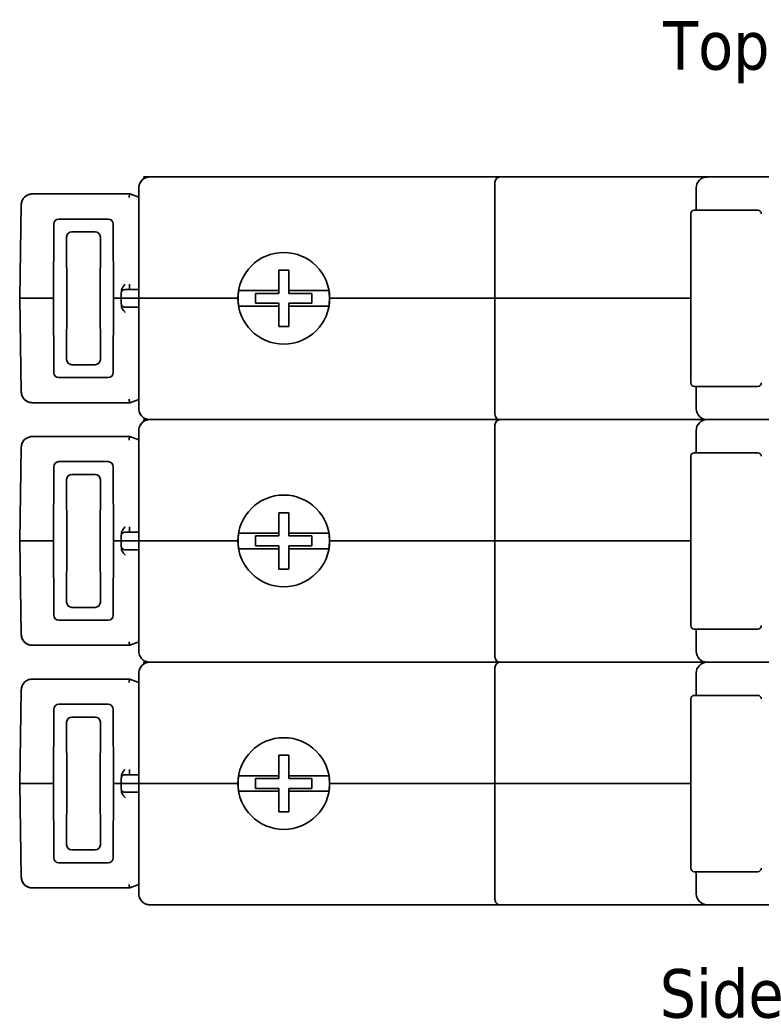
# Model space of a CAD drawing. Header units: millimetres. Extents: x 191 to 396, y 67 to 223.
# Tile 12 of 14: x 296 to 349, y 152 to 223. Entities that reach past the tile are written whole.
import ezdxf

# ---------------------------------------------------------------- set-up
doc = ezdxf.new("R2010")
doc.units = ezdxf.units.MM
doc.layers.add('Symbol (ISO)', color=7, linetype='Continuous', lineweight=25)
doc.layers.add('Visible (ISO)', color=7, linetype='Continuous', lineweight=35)
doc.styles.add('Label Text (ISO)', font='TAHOMA.TTF')

msp = doc.modelspace()

# ---------------------------------------------------------------- linework, layer by layer
at = {"layer": 'Visible (ISO)'}
for p, q in [((304.74, 211.818), (304.742, 211.691)), ((305.172, 211.818), (304.74, 211.818)), ((304.743, 211.691), (304.743, 211.691)), ((305.578, 211.818), (305.172, 211.818)), ((330.419, 211.818), (305.578, 211.818)), ((330.038, 211.437), (330.038, 203.08)), ((330.419, 211.818), (330.528, 211.818)), ((330.528, 211.818), (345.318, 211.818)), ((330.528, 211.818), (345.318, 211.818)), ((359.717, 211.818), (345.318, 211.818)), ((304.384, 211.03), (304.384, 203.08)), ((330.902, 211.188), (330.902, 211.188)), ((344.531, 209.43), (344.531, 211.03)), ((296.704, 210.599), (303.724, 210.599)), ((296.704, 210.599), (303.724, 210.599)), ((303.724, 210.599), (304.384, 210.358)), ((295.799, 203.08), (295.917, 209.825)), ((344.4, 209.43), (348.972, 209.43)), ((298.624, 208.789), (302.169, 208.789)), ((344.146, 196.984), (344.146, 209.176)), ((298.255, 208.423), (298.23, 203.08)), ((299.548, 207.865), (301.245, 207.865)), ((302.539, 208.423), (302.564, 203.08)), ((299.182, 207.495), (299.203, 203.08)), ((301.611, 207.495), (301.59, 203.08)), ((314.468, 205.112), (314.468, 203.639)), ((315.179, 205.112), (314.468, 205.112)), ((315.179, 203.639), (315.179, 205.112)), ((304.384, 203.715), (303.502, 203.715)), ((303.706, 204.089), (303.713, 203.715)), ((314.468, 203.639), (312.022, 203.639)), ((314.468, 203.639), (314.468, 203.436)), ((317.626, 203.639), (315.179, 203.639)), ((315.179, 203.639), (315.179, 203.436)), ((295.799, 203.08), (296.053, 203.08)), ((295.917, 196.335), (295.799, 203.08)), ((298.23, 203.08), (296.053, 203.08)), ((298.255, 197.737), (298.23, 203.08)), ((299.182, 198.665), (299.203, 203.08)), ((301.611, 198.665), (301.59, 203.08)), ((302.539, 197.737), (302.564, 203.08)), ((303.114, 203.08), (302.564, 203.08)), ((303.121, 203.466), (303.114, 203.08)), ((303.114, 203.08), (303.121, 202.695)), ((303.114, 203.08), (303.495, 203.08)), ((303.495, 203.08), (304.384, 203.08)), ((305.578, 203.08), (304.384, 203.08)), ((304.384, 203.08), (304.384, 195.13)), ((304.384, 203.08), (305.578, 203.08)), ((305.578, 203.08), (311.522, 203.08)), ((311.522, 203.08), (305.578, 203.08)), ((312.792, 203.436), (312.792, 202.725)), ((314.468, 203.436), (312.792, 203.436)), ((316.856, 203.436), (315.179, 203.436)), ((316.856, 202.725), (316.856, 203.436)), ((330.038, 203.08), (318.126, 203.08)), ((330.038, 203.08), (318.126, 203.08)), ((331.232, 203.08), (330.038, 203.08)), ((330.038, 203.08), (330.038, 194.724)), ((330.038, 203.08), (331.232, 203.08)), ((344.146, 203.08), (331.232, 203.08)), ((344.146, 203.08), (331.232, 203.08)), ((304.384, 202.445), (303.502, 202.445)), ((312.022, 202.521), (314.468, 202.521)), ((312.792, 202.725), (314.468, 202.725)), ((314.468, 202.521), (314.468, 202.725)), ((314.468, 202.521), (314.468, 201.048)), ((315.179, 202.725), (316.856, 202.725)), ((315.179, 202.521), (315.179, 202.725)), ((315.179, 201.048), (315.179, 202.521)), ((315.179, 202.521), (317.626, 202.521)), ((314.468, 201.048), (315.179, 201.048)), ((301.245, 198.295), (299.548, 198.295)), ((302.169, 197.371), (298.624, 197.371)), ((348.972, 196.73), (344.4, 196.73)), ((344.542, 196.73), (344.542, 195.13)), ((303.724, 195.562), (304.384, 195.802)), ((303.724, 195.562), (296.704, 195.562)), ((303.724, 195.562), (296.704, 195.562)), ((304.74, 194.343), (305.172, 194.343)), ((304.74, 194.215), (304.74, 194.343)), ((305.172, 194.343), (305.578, 194.343)), ((305.172, 194.343), (305.172, 194.343)), ((305.578, 194.343), (305.172, 194.343)), ((330.419, 194.343), (305.578, 194.343)), ((305.578, 194.343), (330.419, 194.343)), ((330.419, 194.343), (330.528, 194.343)), ((330.528, 194.343), (330.419, 194.343)), ((345.318, 194.343), (330.528, 194.343)), ((330.528, 194.343), (345.318, 194.343)), ((330.902, 194.973), (330.902, 194.973)), ((359.717, 194.343), (345.318, 194.343)), ((304.742, 194.216), (304.743, 194.216)), ((330.038, 193.962), (330.038, 185.605)), ((330.902, 193.713), (330.902, 193.713)), ((296.704, 193.123), (303.724, 193.123)), ((296.704, 193.123), (303.724, 193.123)), ((303.724, 193.123), (304.384, 192.883)), ((304.384, 193.555), (304.384, 185.605)), ((344.531, 191.955), (344.531, 193.555)), ((295.799, 185.605), (295.917, 192.35)), ((344.146, 179.509), (344.146, 191.701)), ((344.4, 191.955), (348.972, 191.955)), ((298.255, 190.948), (298.23, 185.605)), ((298.624, 191.314), (302.169, 191.314)), ((302.539, 190.948), (302.564, 185.605)), ((299.548, 190.39), (301.245, 190.39)), ((299.182, 190.02), (299.203, 185.605)), ((301.611, 190.02), (301.59, 185.605)), ((314.468, 187.637), (314.468, 186.164)), ((315.179, 187.637), (314.468, 187.637)), ((315.179, 186.164), (315.179, 187.637)), ((303.706, 186.614), (303.713, 186.24)), ((303.121, 185.99), (303.114, 185.605)), ((304.384, 186.24), (303.502, 186.24)), ((314.468, 186.164), (312.022, 186.164)), ((312.792, 185.961), (312.792, 185.249)), ((314.468, 185.961), (312.792, 185.961)), ((314.468, 186.164), (314.468, 185.961)), ((317.626, 186.164), (315.179, 186.164)), ((315.179, 186.164), (315.179, 185.961)), ((316.856, 185.961), (315.179, 185.961)), ((316.856, 185.249), (316.856, 185.961)), ((295.799, 185.605), (296.053, 185.605)), ((295.917, 178.86), (295.799, 185.605)), ((298.23, 185.605), (296.053, 185.605)), ((298.255, 180.262), (298.23, 185.605)), ((299.182, 181.19), (299.203, 185.605)), ((301.611, 181.19), (301.59, 185.605)), ((302.539, 180.262), (302.564, 185.605)), ((303.114, 185.605), (302.564, 185.605)), ((303.114, 185.605), (303.121, 185.22)), ((303.114, 185.605), (303.495, 185.605)), ((303.495, 185.605), (304.384, 185.605)), ((305.578, 185.605), (304.384, 185.605)), ((304.384, 185.605), (304.384, 177.655)), ((304.384, 185.605), (305.578, 185.605)), ((305.578, 185.605), (311.522, 185.605)), ((311.522, 185.605), (305.578, 185.605)), ((312.792, 185.249), (314.468, 185.249)), ((314.468, 185.046), (314.468, 185.249)), ((315.179, 185.249), (316.856, 185.249)), ((315.179, 185.046), (315.179, 185.249)), ((330.038, 185.605), (318.126, 185.605)), ((330.038, 185.605), (318.126, 185.605)), ((331.232, 185.605), (330.038, 185.605)), ((330.038, 185.605), (330.038, 177.248)), ((330.038, 185.605), (331.232, 185.605)), ((344.146, 185.605), (331.232, 185.605)), ((344.146, 185.605), (331.232, 185.605)), ((304.384, 184.97), (303.502, 184.97)), ((312.022, 185.046), (314.468, 185.046)), ((314.468, 185.046), (314.468, 183.573)), ((315.179, 183.573), (315.179, 185.046)), ((315.179, 185.046), (317.626, 185.046)), ((314.468, 183.573), (315.179, 183.573)), ((301.245, 180.82), (299.548, 180.82)), ((302.169, 179.896), (298.624, 179.896)), ((348.972, 179.255), (344.4, 179.255)), ((344.542, 179.255), (344.542, 177.655)), ((303.724, 178.087), (296.704, 178.087)), ((303.724, 178.087), (296.704, 178.087)), ((303.724, 178.087), (304.384, 178.327)), ((330.902, 177.497), (330.902, 177.497)), ((304.74, 176.867), (305.172, 176.867)), ((304.742, 176.74), (304.74, 176.867)), ((304.743, 176.74), (304.743, 176.74)), ((305.172, 176.867), (305.172, 176.867)), ((305.172, 176.867), (305.578, 176.867)), ((305.578, 176.867), (305.172, 176.867)), ((330.419, 176.867), (305.578, 176.867)), ((305.578, 176.867), (330.419, 176.867)), ((330.419, 176.867), (330.528, 176.867)), ((330.528, 176.867), (330.419, 176.867)), ((345.318, 176.867), (330.528, 176.867)), ((330.528, 176.867), (345.318, 176.867)), ((359.717, 176.867), (345.318, 176.867)), ((304.384, 176.08), (304.384, 168.13)), ((330.038, 176.486), (330.038, 168.13)), ((330.902, 176.237), (330.902, 176.237)), ((344.531, 174.48), (344.531, 176.08)), ((296.704, 175.648), (303.724, 175.648)), ((296.704, 175.648), (303.724, 175.648)), ((303.724, 175.648), (304.384, 175.408)), ((295.799, 168.13), (295.917, 174.875)), ((344.4, 174.48), (348.972, 174.48)), ((298.624, 173.839), (302.169, 173.839)), ((344.146, 162.034), (344.146, 174.226)), ((298.255, 173.473), (298.23, 168.13)), ((302.539, 173.473), (302.564, 168.13)), ((299.182, 172.545), (299.203, 168.13)), ((299.548, 172.915), (301.245, 172.915)), ((301.611, 172.545), (301.59, 168.13)), ((314.468, 170.162), (314.468, 168.689)), ((315.179, 170.162), (314.468, 170.162)), ((315.179, 168.689), (315.179, 170.162)), ((303.706, 169.139), (303.713, 168.765)), ((295.799, 168.13), (296.053, 168.13)), ((295.917, 161.385), (295.799, 168.13)), ((298.23, 168.13), (296.053, 168.13)), ((298.255, 162.787), (298.23, 168.13)), ((299.182, 163.715), (299.203, 168.13)), ((301.611, 163.715), (301.59, 168.13)), ((302.539, 162.787), (302.564, 168.13)), ((303.114, 168.13), (302.564, 168.13)), ((303.121, 168.515), (303.114, 168.13)), ((303.114, 168.13), (303.121, 167.744)), ((303.114, 168.13), (303.495, 168.13)), ((303.495, 168.13), (304.384, 168.13)), ((304.384, 168.765), (303.502, 168.765)), ((305.578, 168.13), (304.384, 168.13)), ((304.384, 168.13), (304.384, 160.18)), ((304.384, 168.13), (305.578, 168.13)), ((305.578, 168.13), (311.522, 168.13)), ((311.522, 168.13), (305.578, 168.13)), ((314.468, 168.689), (312.022, 168.689)), ((312.792, 168.485), (312.792, 167.774)), ((314.468, 168.485), (312.792, 168.485)), ((314.468, 168.689), (314.468, 168.485)), ((317.626, 168.689), (315.179, 168.689)), ((315.179, 168.689), (315.179, 168.485)), ((316.856, 168.485), (315.179, 168.485)), ((316.856, 167.774), (316.856, 168.485)), ((330.038, 168.13), (318.126, 168.13)), ((330.038, 168.13), (318.126, 168.13)), ((331.232, 168.13), (330.038, 168.13)), ((330.038, 168.13), (330.038, 159.773)), ((330.038, 168.13), (331.232, 168.13)), ((344.146, 168.13), (331.232, 168.13)), ((344.146, 168.13), (331.232, 168.13)), ((304.384, 167.495), (303.502, 167.495)), ((312.022, 167.571), (314.468, 167.571)), ((312.792, 167.774), (314.468, 167.774)), ((314.468, 167.571), (314.468, 167.774)), ((314.468, 167.571), (314.468, 166.098)), ((315.179, 167.774), (316.856, 167.774)), ((315.179, 167.571), (315.179, 167.774)), ((315.179, 166.098), (315.179, 167.571)), ((315.179, 167.571), (317.626, 167.571)), ((314.468, 166.098), (315.179, 166.098)), ((301.245, 163.345), (299.548, 163.345)), ((302.169, 162.421), (298.624, 162.421)), ((348.972, 161.78), (344.4, 161.78)), ((344.542, 161.78), (344.542, 160.18)), ((303.724, 160.611), (296.704, 160.611)), ((303.724, 160.611), (296.704, 160.611)), ((303.724, 160.611), (304.384, 160.852)), ((330.902, 160.022), (330.902, 160.022)), ((305.578, 159.392), (305.172, 159.392)), ((305.578, 159.392), (330.419, 159.392)), ((330.419, 159.392), (330.528, 159.392)), ((345.329, 159.392), (330.528, 159.392)), ((345.329, 159.392), (330.528, 159.392)), ((345.329, 159.392), (359.706, 159.392))]:
    msp.add_line(p, q, dxfattribs=at)
for centre, radius, start, end in [((330.419, 211.437), 0.381, 90.00005, 180), ((345.318, 211.03), 0.787, 90, 180), ((344.4, 209.176), 0.254, 89.99981, 180), ((348.972, 209.176), 0.254, 0, 90.00019), ((314.824, 203.08), 3.302, 0, 180), ((303.375, 203.461), 0.254, 90, 179), ((314.824, 203.08), 3.292, 170.22704, 189.77296), ((314.824, 203.08), 3.292, 350.22704, 9.77296), ((314.824, 203.08), 3.302, 180, 0), ((303.375, 202.699), 0.254, 181.00009, 270), ((344.4, 196.984), 0.254, 180, 270.00019), ((348.972, 196.984), 0.254, 269.99981, 0), ((345.329, 195.13), 0.787, 180, 270), ((330.419, 194.724), 0.381, 180, 270.00012), ((330.419, 193.962), 0.381, 90.00005, 180), ((345.318, 193.555), 0.787, 90, 180), ((344.4, 191.701), 0.254, 89.99981, 180), ((348.972, 191.701), 0.254, 0, 90.00019), ((314.824, 185.605), 3.302, 0, 180), ((303.375, 185.986), 0.254, 90, 179), ((314.824, 185.605), 3.292, 170.22704, 189.77296), ((314.824, 185.605), 3.292, 350.22704, 9.77296), ((303.375, 185.224), 0.254, 181.00009, 270), ((314.824, 185.605), 3.302, 180, 0), ((344.4, 179.509), 0.254, 180, 270.00019), ((348.972, 179.509), 0.254, 269.99981, 0), ((345.329, 177.655), 0.787, 180, 270), ((330.419, 177.248), 0.381, 180, 270.00012), ((330.419, 176.486), 0.381, 90.00005, 180), ((345.318, 176.08), 0.787, 90, 180), ((344.4, 174.226), 0.254, 89.99981, 180), ((348.972, 174.226), 0.254, 0, 90.00019), ((314.824, 168.13), 3.302, 0, 180), ((303.375, 168.511), 0.254, 90, 179), ((314.824, 168.13), 3.302, 180, 0), ((314.824, 168.13), 3.292, 170.22704, 189.77296), ((314.824, 168.13), 3.292, 350.22704, 9.77296), ((303.375, 167.749), 0.254, 181.00009, 270), ((344.4, 162.034), 0.254, 180, 270.00019), ((348.972, 162.034), 0.254, 269.99981, 0), ((330.419, 159.773), 0.381, 180, 270.00012), ((345.329, 160.18), 0.787, 180, 270)]:
    msp.add_arc(centre, radius, start, end, dxfattribs=at)
for centre, major_axis, ratio, start_param, end_param in [((296.705, 209.811), (0.551, -0.563), 0.999534, 2.367284, 3.920014), ((303.679, 210.345), (0.045, 0.254), 0.002985, 0, 1.553869), ((298.649, 208.397), (-0.297, 0.277), 0.939334, 5.494104, 6.997862), ((302.144, 208.397), (0.297, 0.277), 0.939334, 5.568508, 7.072267), ((299.577, 207.469), (-0.281, 0.298), 0.930607, 5.56397, 7.067729), ((301.217, 207.469), (0.281, 0.298), 0.930607, 5.498642, 7.0024), ((299.577, 198.692), (-0.281, -0.298), 0.930607, 5.498642, 7.0024), ((301.217, 198.692), (0.281, -0.298), 0.930607, 5.56397, 7.067729), ((298.649, 197.764), (-0.297, -0.277), 0.939334, 5.568508, 7.072267), ((302.144, 197.764), (0.297, -0.277), 0.939334, 5.494104, 6.997862), ((296.705, 196.35), (-0.551, -0.563), 0.999534, 5.504764, 7.057494), ((303.679, 195.816), (0.045, -0.254), 0.002985, 4.729316, 6.282659), ((305.172, 193.962), (0, 0.381), 0.5, 6.283167, 6.283212), ((296.705, 192.336), (0.551, -0.563), 0.999534, 2.367284, 3.920014), ((303.679, 192.869), (0.045, 0.254), 0.002985, 0.000526, 1.553869), ((298.649, 190.921), (-0.297, 0.277), 0.939334, 5.494104, 6.997862), ((302.144, 190.921), (0.297, 0.277), 0.939334, 5.568508, 7.072267), ((299.577, 189.994), (-0.281, 0.298), 0.930607, 5.56397, 7.067729), ((301.217, 189.994), (0.281, 0.298), 0.930607, 5.498642, 7.0024), ((299.577, 181.216), (-0.281, -0.298), 0.930607, 5.498642, 7.0024), ((301.217, 181.216), (0.281, -0.298), 0.930607, 5.56397, 7.067729), ((298.649, 180.289), (-0.297, -0.277), 0.939334, 5.568508, 7.072267), ((302.144, 180.289), (0.297, -0.277), 0.939334, 5.494104, 6.997862), ((296.705, 178.874), (-0.551, -0.563), 0.999534, 5.504764, 7.057494), ((303.679, 178.341), (0.045, -0.254), 0.002985, 4.729316, 6.282659), ((296.705, 174.86), (0.551, -0.563), 0.999534, 2.367284, 3.920014), ((303.679, 175.394), (0.045, 0.254), 0.002985, 0.000526, 1.553869), ((298.649, 173.446), (-0.297, 0.277), 0.939334, 5.494104, 6.997862), ((302.144, 173.446), (0.297, 0.277), 0.939334, 5.568508, 7.072267), ((299.577, 172.518), (-0.281, 0.298), 0.930607, 5.56397, 7.067729), ((301.217, 172.518), (0.281, 0.298), 0.930607, 5.498642, 7.0024), ((299.577, 163.741), (-0.281, -0.298), 0.930607, 5.498642, 7.0024), ((301.217, 163.741), (0.281, -0.298), 0.930607, 5.56397, 7.067729), ((298.649, 162.813), (-0.297, -0.277), 0.939334, 5.568508, 7.072267), ((302.144, 162.813), (0.297, -0.277), 0.939334, 5.494104, 6.997862), ((296.705, 161.399), (-0.551, -0.563), 0.999534, 5.504764, 7.057494), ((303.679, 160.865), (0.045, -0.254), 0.002985, 4.729316, 6.282659)]:
    msp.add_ellipse(centre, major_axis=major_axis, ratio=ratio, start_param=start_param, end_param=end_param, dxfattribs=at)
for points, knots in [([(304.384, 211.03), (304.384, 211.092), (304.392, 211.154), (304.406, 211.214), (304.421, 211.274), (304.443, 211.333), (304.47, 211.388), (304.498, 211.443), (304.532, 211.493), (304.571, 211.539), (304.609, 211.585), (304.653, 211.625), (304.7, 211.66), (304.746, 211.695), (304.796, 211.725), (304.848, 211.748), (304.864, 211.755), (304.881, 211.762), (304.898, 211.769)], [0, 0, 0, 0, 0.1428571, 0.1428571, 0.1428571, 0.2857143, 0.2857143, 0.2857143, 0.4285714, 0.4285714, 0.4285714, 0.5714286, 0.5714286, 0.5714286, 0.7142857, 0.7142857, 0.7142857, 0.7598245, 0.7598245, 0.7598245, 0.7598245]), ([(305.003, 211.799), (305.004, 211.8), (305.006, 211.8), (305.008, 211.8), (305.062, 211.812), (305.117, 211.818), (305.172, 211.818)], [0.8530945, 0.8530945, 0.8530945, 0.8530945, 0.8571429, 0.8571429, 0.8571429, 0.9999687, 0.9999687, 0.9999687, 0.9999687]), ([(295.917, 209.825), (295.919, 209.91), (295.934, 209.997), (295.992, 210.157), (296.034, 210.232), (296.086, 210.298)], [0, 0, 0, 0, 0.02565725, 0.02565725, 0.05093198, 0.05093198, 0.05093198, 0.05093198]), ([(296.146, 210.366), (296.205, 210.426), (296.276, 210.477), (296.426, 210.552), (296.508, 210.578), (296.628, 210.596), (296.666, 210.599), (296.704, 210.599)], [0, 0, 0, 0, 0.02536546, 0.02536546, 0.05043746, 0.05043746, 0.0618501, 0.0618501, 0.0618501, 0.0618501]), ([(303.123, 203.586), (303.124, 203.626), (303.13, 203.666), (303.143, 203.707), (303.151, 203.734), (303.161, 203.762), (303.174, 203.79), (303.181, 203.805), (303.189, 203.819), (303.197, 203.834), (303.216, 203.869), (303.24, 203.905), (303.265, 203.94), (303.27, 203.947), (303.276, 203.954), (303.281, 203.961), (303.305, 203.993), (303.332, 204.025), (303.359, 204.058), (303.368, 204.068), (303.377, 204.079), (303.386, 204.089)], [0, 0, 0, 0, 0.25, 0.25, 0.25, 0.41393, 0.41393, 0.41393, 0.5, 0.5, 0.5, 0.70899, 0.70899, 0.70899, 0.75, 0.75, 0.75, 0.939717, 0.939717, 0.939717, 1, 1, 1, 1]), ([(303.502, 203.715), (303.497, 203.715), (303.492, 203.715), (303.487, 203.715), (303.479, 203.715), (303.471, 203.715), (303.463, 203.715), (303.458, 203.715), (303.452, 203.715), (303.447, 203.715), (303.44, 203.715), (303.434, 203.715), (303.427, 203.715), (303.422, 203.715), (303.418, 203.715), (303.413, 203.715), (303.408, 203.715), (303.403, 203.715), (303.399, 203.715), (303.395, 203.715), (303.392, 203.715), (303.389, 203.715), (303.386, 203.715), (303.383, 203.715), (303.381, 203.715), (303.379, 203.715), (303.377, 203.715), (303.376, 203.715), (303.376, 203.715), (303.375, 203.715), (303.375, 203.715)], [0.0000002, 0.0000002, 0.0000002, 0.0000002, 0.0728022, 0.0728022, 0.0728022, 0.2, 0.2, 0.2, 0.2845846, 0.2845846, 0.2845846, 0.4, 0.4, 0.4, 0.4942789, 0.4942789, 0.4942789, 0.6, 0.6, 0.6, 0.703892, 0.703892, 0.703892, 0.8, 0.8, 0.8, 0.9157776, 0.9157776, 0.9157776, 1, 1, 1, 1]), ([(311.58, 203.639), (311.613, 203.639), (311.65, 203.639), (311.778, 203.639), (311.899, 203.639), (312.022, 203.639)], [-0.69026494, -0.69026494, -0.69026494, -0.69026494, -0.67498293, -0.67498293, -0.63618496, -0.63618496, -0.63618496, -0.63618496]), ([(317.626, 203.639), (317.748, 203.639), (317.87, 203.639), (317.998, 203.639), (318.034, 203.639), (318.068, 203.639)], [-0.13262618, -0.13262618, -0.13262618, -0.13262618, -0.09382822, -0.09382822, -0.07854621, -0.07854621, -0.07854621, -0.07854621]), ([(303.122, 203.501), (303.122, 203.507), (303.122, 203.513), (303.122, 203.521), (303.122, 203.522)], [0.5317888, 0.5317888, 0.5317888, 0.5317888, 0.6666667, 0.6750796, 0.6750796, 0.6750796, 0.6750796]), ([(303.123, 202.59), (303.122, 202.628), (303.122, 202.656), (303.121, 202.678), (303.121, 202.682), (303.121, 202.684)], [0, 0, 0, 0, 0.02058015, 0.02058015, 0.02543959, 0.02543959, 0.02543959, 0.02543959]), ([(303.386, 202.071), (303.379, 202.079), (303.373, 202.087), (303.366, 202.094), (303.336, 202.13), (303.307, 202.165), (303.281, 202.2), (303.279, 202.202), (303.278, 202.204), (303.276, 202.206), (303.246, 202.246), (303.219, 202.286), (303.197, 202.327), (303.194, 202.332), (303.191, 202.338), (303.188, 202.343), (303.169, 202.38), (303.153, 202.417), (303.143, 202.453), (303.133, 202.488), (303.126, 202.521), (303.124, 202.554), (303.124, 202.561), (303.123, 202.568), (303.123, 202.574)], [0, 0, 0, 0, 0.044679, 0.044679, 0.044679, 0.25, 0.25, 0.25, 0.262054, 0.262054, 0.262054, 0.5, 0.5, 0.5, 0.532393, 0.532393, 0.532393, 0.75, 0.75, 0.75, 0.957967, 0.957967, 0.957967, 1, 1, 1, 1]), ([(303.171, 202.548), (303.187, 202.526), (303.207, 202.507), (303.252, 202.475), (303.277, 202.463), (303.326, 202.449), (303.351, 202.445), (303.375, 202.445)], [0, 0, 0, 0, 0.00822689, 0.00822689, 0.01631511, 0.01631511, 0.02365023, 0.02365023, 0.02365023, 0.02365023]), ([(303.502, 202.445), (303.496, 202.445), (303.49, 202.445), (303.484, 202.445), (303.477, 202.445), (303.47, 202.445), (303.463, 202.445), (303.456, 202.445), (303.45, 202.445), (303.443, 202.445), (303.438, 202.445), (303.433, 202.445), (303.428, 202.445), (303.421, 202.445), (303.414, 202.445), (303.409, 202.445), (303.405, 202.445), (303.402, 202.445), (303.399, 202.445), (303.394, 202.445), (303.389, 202.445), (303.385, 202.445), (303.384, 202.445), (303.382, 202.445), (303.381, 202.445), (303.378, 202.445), (303.376, 202.445), (303.375, 202.445), (303.375, 202.445), (303.375, 202.445), (303.375, 202.445)], [0.0000003, 0.0000003, 0.0000003, 0.0000003, 0.0883415, 0.0883415, 0.0883415, 0.2, 0.2, 0.2, 0.3093233, 0.3093233, 0.3093233, 0.4, 0.4, 0.4, 0.5280785, 0.5280785, 0.5280785, 0.6, 0.6, 0.6, 0.7467927, 0.7467927, 0.7467927, 0.8, 0.8, 0.8, 0.9669066, 0.9669066, 0.9669066, 1, 1, 1, 1]), ([(312.022, 202.521), (311.899, 202.521), (311.778, 202.521), (311.65, 202.521), (311.613, 202.521), (311.58, 202.521)], [0.63618496, 0.63618496, 0.63618496, 0.63618496, 0.67498293, 0.67498293, 0.69026494, 0.69026494, 0.69026494, 0.69026494]), ([(318.068, 202.521), (318.034, 202.521), (317.998, 202.521), (317.87, 202.521), (317.748, 202.521), (317.626, 202.521)], [0.07854621, 0.07854621, 0.07854621, 0.07854621, 0.09382822, 0.09382822, 0.13262618, 0.13262618, 0.13262618, 0.13262618]), ([(296.086, 195.862), (296.033, 195.929), (295.99, 196.006), (295.934, 196.166), (295.919, 196.251), (295.917, 196.335)], [0, 0, 0, 0, 0.02564004, 0.02564004, 0.05093203, 0.05093203, 0.05093203, 0.05093203]), ([(296.704, 195.562), (296.619, 195.562), (296.532, 195.576), (296.372, 195.631), (296.296, 195.671), (296.2, 195.743), (296.172, 195.768), (296.146, 195.794)], [0, 0, 0, 0, 0.0256686, 0.0256686, 0.05075519, 0.05075519, 0.06184615, 0.06184615, 0.06184615, 0.06184615]), ([(304.926, 194.382), (304.899, 194.391), (304.873, 194.401), (304.848, 194.412), (304.796, 194.436), (304.746, 194.465), (304.7, 194.5), (304.653, 194.535), (304.61, 194.576), (304.571, 194.621), (304.532, 194.667), (304.498, 194.717), (304.47, 194.772), (304.443, 194.827), (304.421, 194.886), (304.406, 194.946), (304.392, 195.006), (304.384, 195.068), (304.384, 195.13)], [0.2149398, 0.2149398, 0.2149398, 0.2149398, 0.2857143, 0.2857143, 0.2857143, 0.4285714, 0.4285714, 0.4285714, 0.5714286, 0.5714286, 0.5714286, 0.7142857, 0.7142857, 0.7142857, 0.8571429, 0.8571429, 0.8571429, 1, 1, 1, 1]), ([(305.003, 194.324), (305.004, 194.325), (305.006, 194.325), (305.008, 194.325), (305.062, 194.337), (305.117, 194.343), (305.172, 194.343)], [0.8530916, 0.8530916, 0.8530916, 0.8530916, 0.8571429, 0.8571429, 0.8571429, 0.9999788, 0.9999788, 0.9999788, 0.9999788]), ([(304.384, 193.555), (304.384, 193.617), (304.392, 193.679), (304.406, 193.739), (304.421, 193.799), (304.443, 193.858), (304.47, 193.913), (304.498, 193.968), (304.532, 194.018), (304.571, 194.064), (304.609, 194.109), (304.653, 194.15), (304.7, 194.185), (304.746, 194.22), (304.796, 194.249), (304.848, 194.273), (304.864, 194.28), (304.881, 194.287), (304.898, 194.293)], [0, 0, 0, 0, 0.1428571, 0.1428571, 0.1428571, 0.2857143, 0.2857143, 0.2857143, 0.4285714, 0.4285714, 0.4285714, 0.5714286, 0.5714286, 0.5714286, 0.7142857, 0.7142857, 0.7142857, 0.7598334, 0.7598334, 0.7598334, 0.7598334]), ([(296.146, 192.891), (296.205, 192.951), (296.276, 193.002), (296.426, 193.077), (296.508, 193.103), (296.628, 193.121), (296.666, 193.123), (296.704, 193.123)], [0, 0, 0, 0, 0.02536546, 0.02536546, 0.05043746, 0.05043746, 0.0618501, 0.0618501, 0.0618501, 0.0618501]), ([(295.917, 192.35), (295.919, 192.435), (295.934, 192.522), (295.992, 192.681), (296.034, 192.757), (296.086, 192.823)], [0, 0, 0, 0, 0.02565725, 0.02565725, 0.05093198, 0.05093198, 0.05093198, 0.05093198]), ([(303.123, 186.111), (303.124, 186.15), (303.13, 186.191), (303.143, 186.232), (303.151, 186.259), (303.161, 186.287), (303.174, 186.315), (303.181, 186.329), (303.189, 186.344), (303.197, 186.359), (303.216, 186.394), (303.24, 186.429), (303.265, 186.465), (303.27, 186.472), (303.276, 186.479), (303.281, 186.486), (303.305, 186.518), (303.332, 186.55), (303.359, 186.583), (303.368, 186.593), (303.377, 186.604), (303.386, 186.614)], [0, 0, 0, 0, 0.25, 0.25, 0.25, 0.41393, 0.41393, 0.41393, 0.5, 0.5, 0.5, 0.70899, 0.70899, 0.70899, 0.75, 0.75, 0.75, 0.939717, 0.939717, 0.939717, 1, 1, 1, 1]), ([(303.122, 186.026), (303.122, 186.031), (303.122, 186.038), (303.122, 186.046), (303.122, 186.046)], [0.5317888, 0.5317888, 0.5317888, 0.5317888, 0.6666667, 0.6750796, 0.6750796, 0.6750796, 0.6750796]), ([(303.502, 186.24), (303.497, 186.24), (303.492, 186.24), (303.487, 186.24), (303.479, 186.24), (303.471, 186.24), (303.463, 186.24), (303.458, 186.24), (303.452, 186.24), (303.447, 186.24), (303.44, 186.24), (303.434, 186.24), (303.427, 186.24), (303.422, 186.24), (303.418, 186.24), (303.413, 186.24), (303.408, 186.24), (303.403, 186.24), (303.399, 186.24), (303.395, 186.24), (303.392, 186.24), (303.389, 186.24), (303.386, 186.24), (303.383, 186.24), (303.381, 186.24), (303.379, 186.24), (303.377, 186.24), (303.376, 186.24), (303.376, 186.24), (303.375, 186.24), (303.375, 186.24)], [0.0000002, 0.0000002, 0.0000002, 0.0000002, 0.0728022, 0.0728022, 0.0728022, 0.2, 0.2, 0.2, 0.2845846, 0.2845846, 0.2845846, 0.4, 0.4, 0.4, 0.4942789, 0.4942789, 0.4942789, 0.6, 0.6, 0.6, 0.703892, 0.703892, 0.703892, 0.8, 0.8, 0.8, 0.9157776, 0.9157776, 0.9157776, 1, 1, 1, 1]), ([(311.58, 186.164), (311.613, 186.164), (311.65, 186.164), (311.778, 186.164), (311.899, 186.164), (312.022, 186.164)], [-0.69026494, -0.69026494, -0.69026494, -0.69026494, -0.67498293, -0.67498293, -0.63618496, -0.63618496, -0.63618496, -0.63618496]), ([(317.626, 186.164), (317.748, 186.164), (317.87, 186.164), (317.998, 186.164), (318.034, 186.164), (318.068, 186.164)], [-0.13262618, -0.13262618, -0.13262618, -0.13262618, -0.09382822, -0.09382822, -0.07854621, -0.07854621, -0.07854621, -0.07854621]), ([(303.123, 185.115), (303.122, 185.153), (303.122, 185.181), (303.121, 185.203), (303.121, 185.206), (303.121, 185.209)], [0, 0, 0, 0, 0.02058015, 0.02058015, 0.02543959, 0.02543959, 0.02543959, 0.02543959]), ([(303.386, 184.596), (303.379, 184.604), (303.373, 184.611), (303.366, 184.619), (303.336, 184.655), (303.307, 184.69), (303.281, 184.724), (303.279, 184.727), (303.278, 184.729), (303.276, 184.731), (303.246, 184.771), (303.219, 184.811), (303.197, 184.851), (303.194, 184.857), (303.191, 184.862), (303.188, 184.868), (303.169, 184.905), (303.153, 184.942), (303.143, 184.978), (303.133, 185.012), (303.126, 185.046), (303.124, 185.079), (303.124, 185.086), (303.123, 185.092), (303.123, 185.099)], [0, 0, 0, 0, 0.044679, 0.044679, 0.044679, 0.25, 0.25, 0.25, 0.262054, 0.262054, 0.262054, 0.5, 0.5, 0.5, 0.532393, 0.532393, 0.532393, 0.75, 0.75, 0.75, 0.957967, 0.957967, 0.957967, 1, 1, 1, 1]), ([(303.171, 185.073), (303.187, 185.051), (303.207, 185.031), (303.252, 185), (303.277, 184.988), (303.326, 184.974), (303.351, 184.97), (303.375, 184.97)], [0, 0, 0, 0, 0.00822689, 0.00822689, 0.01631511, 0.01631511, 0.02365023, 0.02365023, 0.02365023, 0.02365023]), ([(303.502, 184.97), (303.496, 184.97), (303.49, 184.97), (303.484, 184.97), (303.477, 184.97), (303.47, 184.97), (303.463, 184.97), (303.456, 184.97), (303.45, 184.97), (303.443, 184.97), (303.438, 184.97), (303.433, 184.97), (303.428, 184.97), (303.421, 184.97), (303.414, 184.97), (303.409, 184.97), (303.405, 184.97), (303.402, 184.97), (303.399, 184.97), (303.394, 184.97), (303.389, 184.97), (303.385, 184.97), (303.384, 184.97), (303.382, 184.97), (303.381, 184.97), (303.378, 184.97), (303.376, 184.97), (303.375, 184.97), (303.375, 184.97), (303.375, 184.97), (303.375, 184.97)], [0.0000003, 0.0000003, 0.0000003, 0.0000003, 0.0883415, 0.0883415, 0.0883415, 0.2, 0.2, 0.2, 0.3093233, 0.3093233, 0.3093233, 0.4, 0.4, 0.4, 0.5280785, 0.5280785, 0.5280785, 0.6, 0.6, 0.6, 0.7467927, 0.7467927, 0.7467927, 0.8, 0.8, 0.8, 0.9669066, 0.9669066, 0.9669066, 1, 1, 1, 1]), ([(312.022, 185.046), (311.899, 185.046), (311.778, 185.046), (311.65, 185.046), (311.613, 185.046), (311.58, 185.046)], [0.63618496, 0.63618496, 0.63618496, 0.63618496, 0.67498293, 0.67498293, 0.69026494, 0.69026494, 0.69026494, 0.69026494]), ([(318.068, 185.046), (318.034, 185.046), (317.998, 185.046), (317.87, 185.046), (317.748, 185.046), (317.626, 185.046)], [0.07854621, 0.07854621, 0.07854621, 0.07854621, 0.09382822, 0.09382822, 0.13262618, 0.13262618, 0.13262618, 0.13262618]), ([(296.086, 178.387), (296.033, 178.454), (295.99, 178.531), (295.934, 178.691), (295.919, 178.776), (295.917, 178.86)], [0, 0, 0, 0, 0.02564004, 0.02564004, 0.05093203, 0.05093203, 0.05093203, 0.05093203]), ([(296.704, 178.087), (296.619, 178.087), (296.532, 178.101), (296.372, 178.155), (296.296, 178.196), (296.2, 178.268), (296.172, 178.293), (296.146, 178.319)], [0, 0, 0, 0, 0.0256686, 0.0256686, 0.05075519, 0.05075519, 0.06184615, 0.06184615, 0.06184615, 0.06184615]), ([(304.926, 176.907), (304.899, 176.915), (304.873, 176.926), (304.848, 176.937), (304.796, 176.96), (304.746, 176.99), (304.7, 177.025), (304.653, 177.06), (304.61, 177.1), (304.571, 177.146), (304.532, 177.192), (304.498, 177.242), (304.47, 177.297), (304.443, 177.352), (304.421, 177.41), (304.406, 177.471), (304.392, 177.531), (304.384, 177.593), (304.384, 177.655)], [0.2149398, 0.2149398, 0.2149398, 0.2149398, 0.2857143, 0.2857143, 0.2857143, 0.4285714, 0.4285714, 0.4285714, 0.5714286, 0.5714286, 0.5714286, 0.7142857, 0.7142857, 0.7142857, 0.8571429, 0.8571429, 0.8571429, 1, 1, 1, 1]), ([(304.384, 176.08), (304.384, 176.142), (304.392, 176.203), (304.406, 176.264), (304.421, 176.324), (304.443, 176.383), (304.47, 176.438), (304.498, 176.492), (304.532, 176.543), (304.571, 176.589), (304.609, 176.634), (304.653, 176.675), (304.7, 176.71), (304.746, 176.745), (304.796, 176.774), (304.848, 176.798), (304.864, 176.805), (304.881, 176.812), (304.898, 176.818)], [0, 0, 0, 0, 0.1428571, 0.1428571, 0.1428571, 0.2857143, 0.2857143, 0.2857143, 0.4285714, 0.4285714, 0.4285714, 0.5714286, 0.5714286, 0.5714286, 0.7142857, 0.7142857, 0.7142857, 0.7598334, 0.7598334, 0.7598334, 0.7598334]), ([(305.003, 176.849), (305.004, 176.849), (305.006, 176.85), (305.008, 176.85), (305.062, 176.862), (305.117, 176.867), (305.172, 176.867)], [0.8530916, 0.8530916, 0.8530916, 0.8530916, 0.8571429, 0.8571429, 0.8571429, 0.9999583, 0.9999583, 0.9999583, 0.9999583]), ([(295.917, 174.875), (295.919, 174.96), (295.934, 175.046), (295.992, 175.206), (296.034, 175.282), (296.086, 175.348)], [0, 0, 0, 0, 0.02565725, 0.02565725, 0.05093196, 0.05093196, 0.05093196, 0.05093196]), ([(296.146, 175.416), (296.205, 175.476), (296.276, 175.527), (296.426, 175.602), (296.508, 175.628), (296.628, 175.645), (296.666, 175.648), (296.704, 175.648)], [0, 0, 0, 0, 0.02536546, 0.02536546, 0.05043746, 0.05043746, 0.06185009, 0.06185009, 0.06185009, 0.06185009]), ([(303.123, 168.636), (303.124, 168.675), (303.13, 168.715), (303.143, 168.757), (303.151, 168.784), (303.161, 168.812), (303.174, 168.84), (303.181, 168.854), (303.189, 168.869), (303.197, 168.883), (303.216, 168.919), (303.24, 168.954), (303.265, 168.99), (303.27, 168.997), (303.276, 169.003), (303.281, 169.01), (303.305, 169.042), (303.332, 169.075), (303.359, 169.107), (303.368, 169.118), (303.377, 169.128), (303.386, 169.139)], [0, 0, 0, 0, 0.25, 0.25, 0.25, 0.41393, 0.41393, 0.41393, 0.5, 0.5, 0.5, 0.70899, 0.70899, 0.70899, 0.75, 0.75, 0.75, 0.939717, 0.939717, 0.939717, 1, 1, 1, 1]), ([(303.122, 168.55), (303.122, 168.556), (303.122, 168.563), (303.122, 168.571), (303.122, 168.571)], [0.5317888, 0.5317888, 0.5317888, 0.5317888, 0.6666667, 0.6750796, 0.6750796, 0.6750796, 0.6750796]), ([(303.502, 168.765), (303.497, 168.765), (303.492, 168.765), (303.487, 168.765), (303.479, 168.765), (303.471, 168.765), (303.463, 168.765), (303.458, 168.765), (303.452, 168.765), (303.447, 168.765), (303.44, 168.765), (303.434, 168.765), (303.427, 168.765), (303.422, 168.765), (303.418, 168.765), (303.413, 168.765), (303.408, 168.765), (303.403, 168.765), (303.399, 168.765), (303.395, 168.765), (303.392, 168.765), (303.389, 168.765), (303.386, 168.765), (303.383, 168.765), (303.381, 168.765), (303.379, 168.765), (303.377, 168.765), (303.376, 168.765), (303.376, 168.765), (303.375, 168.765), (303.375, 168.765)], [0.0000002, 0.0000002, 0.0000002, 0.0000002, 0.0728022, 0.0728022, 0.0728022, 0.2, 0.2, 0.2, 0.2845846, 0.2845846, 0.2845846, 0.4, 0.4, 0.4, 0.4942789, 0.4942789, 0.4942789, 0.6, 0.6, 0.6, 0.703892, 0.703892, 0.703892, 0.8, 0.8, 0.8, 0.9157776, 0.9157776, 0.9157776, 1, 1, 1, 1]), ([(311.58, 168.689), (311.613, 168.689), (311.65, 168.689), (311.778, 168.689), (311.899, 168.689), (312.022, 168.689)], [-0.69026494, -0.69026494, -0.69026494, -0.69026494, -0.67498293, -0.67498293, -0.63618496, -0.63618496, -0.63618496, -0.63618496]), ([(317.626, 168.689), (317.748, 168.689), (317.87, 168.689), (317.998, 168.689), (318.034, 168.689), (318.068, 168.689)], [-0.13262618, -0.13262618, -0.13262618, -0.13262618, -0.09382822, -0.09382822, -0.07854621, -0.07854621, -0.07854621, -0.07854621]), ([(303.123, 167.64), (303.122, 167.677), (303.122, 167.706), (303.121, 167.728), (303.121, 167.731), (303.121, 167.734)], [0, 0, 0, 0, 0.02058015, 0.02058015, 0.02543959, 0.02543959, 0.02543959, 0.02543959]), ([(303.386, 167.121), (303.379, 167.128), (303.373, 167.136), (303.366, 167.144), (303.336, 167.18), (303.307, 167.215), (303.281, 167.249), (303.279, 167.251), (303.278, 167.253), (303.276, 167.255), (303.246, 167.296), (303.219, 167.336), (303.197, 167.376), (303.194, 167.382), (303.191, 167.387), (303.188, 167.393), (303.169, 167.43), (303.153, 167.467), (303.143, 167.503), (303.133, 167.537), (303.126, 167.571), (303.124, 167.604), (303.124, 167.611), (303.123, 167.617), (303.123, 167.624)], [0, 0, 0, 0, 0.044679, 0.044679, 0.044679, 0.25, 0.25, 0.25, 0.262054, 0.262054, 0.262054, 0.5, 0.5, 0.5, 0.532393, 0.532393, 0.532393, 0.75, 0.75, 0.75, 0.957967, 0.957967, 0.957967, 1, 1, 1, 1]), ([(303.171, 167.598), (303.187, 167.576), (303.207, 167.556), (303.252, 167.525), (303.277, 167.513), (303.326, 167.498), (303.351, 167.495), (303.375, 167.495)], [0, 0, 0, 0, 0.00822689, 0.00822689, 0.01631511, 0.01631511, 0.02365023, 0.02365023, 0.02365023, 0.02365023]), ([(303.502, 167.495), (303.496, 167.495), (303.49, 167.495), (303.484, 167.495), (303.477, 167.495), (303.47, 167.495), (303.463, 167.495), (303.456, 167.495), (303.45, 167.495), (303.443, 167.495), (303.438, 167.495), (303.433, 167.495), (303.428, 167.495), (303.421, 167.495), (303.414, 167.495), (303.409, 167.495), (303.405, 167.495), (303.402, 167.495), (303.399, 167.495), (303.394, 167.495), (303.389, 167.495), (303.385, 167.495), (303.384, 167.495), (303.382, 167.495), (303.381, 167.495), (303.378, 167.495), (303.376, 167.495), (303.375, 167.495), (303.375, 167.495), (303.375, 167.495), (303.375, 167.495)], [0.0000003, 0.0000003, 0.0000003, 0.0000003, 0.0883415, 0.0883415, 0.0883415, 0.2, 0.2, 0.2, 0.3093233, 0.3093233, 0.3093233, 0.4, 0.4, 0.4, 0.5280785, 0.5280785, 0.5280785, 0.6, 0.6, 0.6, 0.7467927, 0.7467927, 0.7467927, 0.8, 0.8, 0.8, 0.9669066, 0.9669066, 0.9669066, 1, 1, 1, 1]), ([(312.022, 167.571), (311.899, 167.571), (311.778, 167.571), (311.65, 167.571), (311.613, 167.571), (311.58, 167.571)], [0.63618496, 0.63618496, 0.63618496, 0.63618496, 0.67498293, 0.67498293, 0.69026494, 0.69026494, 0.69026494, 0.69026494]), ([(318.068, 167.571), (318.034, 167.571), (317.998, 167.571), (317.87, 167.571), (317.748, 167.571), (317.626, 167.571)], [0.07854621, 0.07854621, 0.07854621, 0.07854621, 0.09382822, 0.09382822, 0.13262618, 0.13262618, 0.13262618, 0.13262618]), ([(296.086, 160.912), (296.033, 160.979), (295.99, 161.056), (295.934, 161.216), (295.919, 161.301), (295.917, 161.385)], [0, 0, 0, 0, 0.02564004, 0.02564004, 0.05093205, 0.05093205, 0.05093205, 0.05093205]), ([(296.704, 160.611), (296.619, 160.611), (296.532, 160.626), (296.372, 160.68), (296.296, 160.72), (296.2, 160.793), (296.172, 160.817), (296.146, 160.844)], [0, 0, 0, 0, 0.0256686, 0.0256686, 0.05075519, 0.05075519, 0.06184614, 0.06184614, 0.06184614, 0.06184614]), ([(304.926, 159.432), (304.9, 159.44), (304.873, 159.45), (304.848, 159.462), (304.796, 159.485), (304.746, 159.515), (304.7, 159.55), (304.653, 159.585), (304.61, 159.625), (304.571, 159.671), (304.532, 159.716), (304.498, 159.767), (304.47, 159.822), (304.443, 159.876), (304.421, 159.935), (304.406, 159.996), (304.392, 160.056), (304.384, 160.118), (304.384, 160.18)], [0.214922, 0.214922, 0.214922, 0.214922, 0.2857143, 0.2857143, 0.2857143, 0.4285714, 0.4285714, 0.4285714, 0.5714286, 0.5714286, 0.5714286, 0.7142857, 0.7142857, 0.7142857, 0.8571429, 0.8571429, 0.8571429, 1, 1, 1, 1])]:
    msp.add_open_spline(points, degree=3, knots=knots, dxfattribs=at)
for points in [[(304.409, 211.225), (304.433, 211.319), (304.475, 211.411), (304.535, 211.493)], [(304.898, 211.769), (304.932, 211.781), (304.967, 211.792), (305.003, 211.799)], [(305.16, 211.818), (305.163, 211.818), (305.167, 211.818), (305.17, 211.818)], [(330.528, 211.818), (330.528, 211.818), (330.528, 211.818), (330.528, 211.818)], [(303.122, 203.522), (303.122, 203.532), (303.123, 203.545), (303.123, 203.558)], [(303.123, 203.558), (303.123, 203.567), (303.123, 203.576), (303.123, 203.586)], [(303.375, 203.715), (303.375, 203.715), (303.375, 203.715), (303.375, 203.715)], [(303.121, 203.469), (303.121, 203.475), (303.122, 203.485), (303.122, 203.501)], [(303.121, 203.466), (303.121, 203.466), (303.121, 203.467), (303.121, 203.469)], [(303.121, 202.695), (303.121, 202.695), (303.121, 202.686), (303.122, 202.644), (303.123, 202.601), (303.123, 202.574)], [(303.375, 202.445), (303.375, 202.445), (303.375, 202.445), (303.375, 202.445)], [(304.545, 194.653), (304.481, 194.738), (304.434, 194.835), (304.409, 194.935)], [(305.023, 194.357), (304.99, 194.363), (304.957, 194.372), (304.926, 194.382)], [(305.172, 194.343), (305.122, 194.343), (305.072, 194.347), (305.023, 194.357)], [(305.161, 194.342), (305.164, 194.343), (305.167, 194.343), (305.17, 194.343)], [(330.528, 194.343), (330.528, 194.343), (330.528, 194.343), (330.528, 194.343)], [(330.528, 194.343), (330.528, 194.343), (330.528, 194.343), (330.528, 194.343)], [(304.409, 193.75), (304.433, 193.844), (304.475, 193.936), (304.535, 194.018)], [(304.898, 194.293), (304.932, 194.306), (304.967, 194.316), (305.003, 194.324)], [(303.121, 185.994), (303.121, 185.999), (303.122, 186.01), (303.122, 186.026)], [(303.121, 185.99), (303.121, 185.99), (303.121, 185.992), (303.121, 185.994)], [(303.122, 186.046), (303.122, 186.057), (303.123, 186.07), (303.123, 186.083)], [(303.123, 186.083), (303.123, 186.092), (303.123, 186.101), (303.123, 186.111)], [(303.375, 186.24), (303.375, 186.24), (303.375, 186.24), (303.375, 186.24)], [(303.121, 185.22), (303.121, 185.22), (303.121, 185.21), (303.122, 185.169), (303.123, 185.125), (303.123, 185.099)], [(303.375, 184.97), (303.375, 184.97), (303.375, 184.97), (303.375, 184.97)], [(304.545, 177.178), (304.481, 177.263), (304.434, 177.36), (304.409, 177.46)], [(304.898, 176.818), (304.932, 176.831), (304.967, 176.841), (305.003, 176.849)], [(305.023, 176.882), (304.99, 176.888), (304.957, 176.896), (304.926, 176.907)], [(305.172, 176.867), (305.122, 176.867), (305.072, 176.872), (305.023, 176.882)], [(305.161, 176.867), (305.164, 176.867), (305.167, 176.867), (305.17, 176.867)], [(330.528, 176.867), (330.528, 176.867), (330.528, 176.867), (330.528, 176.867)], [(304.409, 176.275), (304.433, 176.369), (304.475, 176.461), (304.535, 176.543)], [(303.121, 168.519), (303.121, 168.524), (303.122, 168.535), (303.122, 168.55)], [(303.121, 168.515), (303.121, 168.515), (303.121, 168.516), (303.121, 168.519)], [(303.122, 168.571), (303.122, 168.582), (303.123, 168.594), (303.123, 168.608)], [(303.123, 168.608), (303.123, 168.617), (303.123, 168.626), (303.123, 168.636)], [(303.375, 168.765), (303.375, 168.765), (303.375, 168.765), (303.375, 168.765)], [(303.121, 167.744), (303.121, 167.744), (303.121, 167.735), (303.122, 167.694), (303.123, 167.65), (303.123, 167.624)], [(303.375, 167.495), (303.375, 167.495), (303.375, 167.495), (303.375, 167.495)], [(304.545, 159.703), (304.481, 159.788), (304.434, 159.885), (304.409, 159.985)], [(305.023, 159.406), (304.99, 159.413), (304.957, 159.421), (304.926, 159.432)], [(305.172, 159.392), (305.122, 159.392), (305.072, 159.397), (305.023, 159.406)]]:
    msp.add_open_spline(points, degree=3, dxfattribs=at)

# ---------------------------------------------------------------- texts
at = {"layer": 'Symbol (ISO)', "insert": (342.153, 218.555), "char_height": 3.5, "attachment_point": 7, "style": 'Label Text (ISO)'}
msp.add_mtext('Top', dxfattribs=at)
at = {"layer": 'Symbol (ISO)', "insert": (341.906, 151.195), "char_height": 3.5, "attachment_point": 7, "line_spacing_factor": 1.806818, "style": 'Label Text (ISO)'}
msp.add_mtext('Side', dxfattribs=at)

doc.saveas('drawing.dxf')
